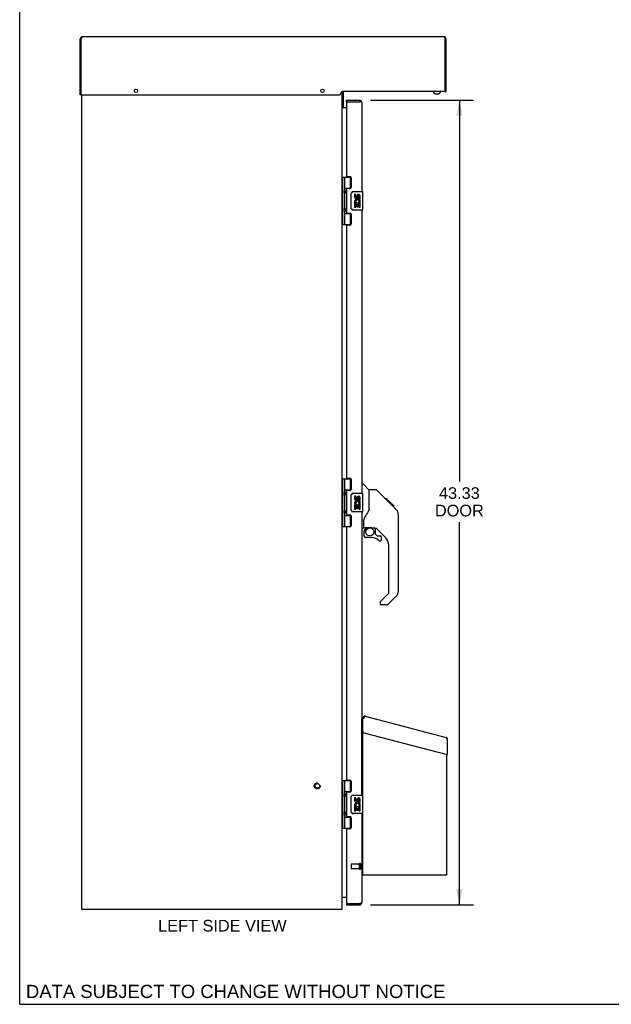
# Model space of a CAD drawing. Header units: inches. Extents: x 0 to 142, y 0 to 92.
# Tile 1 of 65: x 0 to 32, y 0 to 53. Entities that reach past the tile are written whole.
import ezdxf

# ---------------------------------------------------------------- set-up
doc = ezdxf.new("R2010")
doc.units = ezdxf.units.IN
doc.header["$LTSCALE"] = 7.824912
doc.header["$MEASUREMENT"] = 0
doc.linetypes.add('HIDDEN', pattern=[0.2, 0.1, -0.1])
doc.layers.get('0').update_dxf_attribs({"linetype": 'CONTINUOUS'})
for name, color, linetype in [('02___PRT_ALL_AXES', 7, 'CONTINUOUS'), ('DEFAULT_2', 8, 'HIDDEN'), ('DIMENSIONS', 7, 'CONTINUOUS')]:
    doc.layers.add(name, color=color, linetype=linetype)
doc.styles.get("Standard").update_dxf_attribs({"font": 'arial.ttf'})
doc.dimstyles.new('DIMSTYLE_3', dxfattribs={"dimtxt": 0.627667, "dimasz": 0.836889, "dimexe": 0.09, "dimexo": 0.07, "dimgap": 0.0375, "dimtad": 0, "dimtih": 1, "dimtoh": 1, "dimzin": 4, "dimdsep": 46, "dimtxsty": 'Standard', "dimblk": '_FILLED', "dimblk1": '_FILLED', "dimblk2": '_FILLED', "dimcen": 0.09, "dimazin": 1, "dimtfac": 1, "dimtdec": 3, "dimtofl": 0, "dimtmove": 0, "dimatfit": 3, "dimldrblk": '_FILLED', "dimfxl": 1, "dimtolj": 1, "dimtzin": 4, "dimarcsym": 0})

# ---------------------------------------------------------------- blocks, each defined once
blk = doc.blocks.new('_FILLED')
at = {"color": 0, "linetype": 'ByBlock'}
blk.add_solid([(0, 0), (-1, 0.2), (-1, -0.2)], dxfattribs=at)
blk = doc.blocks.new('*D20')
at = {"layer": 'DIMENSIONS', "color": 2, "linetype": 'Continuous'}
for p, q in [((18.884, 48.681), (24.422, 48.681)), ((23.669, 48.681), (23.669, 28.157)), ((23.669, 5.35), (23.669, 25.96)), ((18.884, 5.35), (24.422, 5.35))]:
    blk.add_line(p, q, dxfattribs=at)
at = {"layer": 'DIMENSIONS', "color": 2, "linetype": 'Continuous', "xscale": 0.8368889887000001, "yscale": 0.8368889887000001, "zscale": 0.8368889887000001}
for p, rotation in [((23.669, 48.681), 90), ((23.669, 5.35), 270)]:
    blk.add_blockref('_FILLED', p, dxfattribs=dict(at, rotation=rotation))
at = {"layer": 'DIMENSIONS', "color": 2, "linetype": 'Continuous', "insert": (23.669, 27.843), "char_height": 0.6277, "width": 2.62733, "attachment_point": 2, "line_spacing_factor": 0.9}
blk.add_mtext('43.33\\PDOOR', dxfattribs=at)

msp = doc.modelspace()

# ---------------------------------------------------------------- linework, layer by layer
at = {"color": 7, "linetype": 'Continuous'}
for p, q in [((0, 0), (0, 92.058)), ((3.257, 51.988), (3.317, 51.988)), ((22.958, 51.988), (22.898, 51.988)), ((3.253, 49.972), (3.253, 50.228)), ((3.253, 50.228), (3.257, 50.228)), ((3.253, 49.972), (3.257, 49.972)), ((22.963, 50.228), (22.958, 50.228)), ((22.963, 49.972), (22.958, 49.972)), ((22.963, 49.972), (22.963, 50.228)), ((3.317, 48.975), (3.257, 48.975)), ((3.317, 48.99), (3.317, 48.975)), ((22.271, 49.15), (22.271, 49.104)), ((22.358, 49.037), (22.358, 49.037)), ((22.358, 49.037), (22.359, 49.037)), ((22.389, 49.027), (22.395, 49.025)), ((22.395, 49.025), (22.4, 49.024)), ((22.4, 49.024), (22.406, 49.023)), ((22.406, 49.023), (22.412, 49.023)), ((22.412, 49.023), (22.417, 49.022)), ((22.417, 49.022), (22.423, 49.022)), ((22.423, 49.022), (22.425, 49.022)), ((22.425, 49.022), (22.427, 49.022)), ((22.427, 49.022), (22.43, 49.023)), ((22.43, 49.023), (22.432, 49.023)), ((22.432, 49.023), (22.435, 49.024)), ((22.435, 49.024), (22.437, 49.025)), ((22.442, 49.037), (22.442, 49.037)), ((22.442, 49.027), (22.442, 49.037)), ((22.442, 49.037), (22.447, 49.037)), ((22.447, 49.037), (22.449, 49.037)), ((22.449, 49.037), (22.45, 49.037)), ((22.45, 49.037), (22.451, 49.037)), ((22.451, 49.037), (22.453, 49.037)), ((22.453, 49.037), (22.458, 49.037)), ((22.458, 49.037), (22.46, 49.037)), ((22.46, 49.037), (22.463, 49.037)), ((22.463, 49.037), (22.464, 49.037)), ((22.464, 49.037), (22.465, 49.037)), ((22.465, 49.037), (22.467, 49.037)), ((22.467, 49.037), (22.468, 49.037)), ((22.468, 49.037), (22.471, 49.037)), ((22.471, 49.037), (22.473, 49.037)), ((22.473, 49.037), (22.473, 49.027)), ((22.473, 49.037), (22.473, 49.037)), ((22.478, 49.025), (22.481, 49.024)), ((22.481, 49.024), (22.483, 49.023)), ((22.483, 49.023), (22.486, 49.023)), ((22.486, 49.023), (22.488, 49.022)), ((22.488, 49.022), (22.49, 49.022)), ((22.49, 49.022), (22.493, 49.022)), ((22.556, 49.037), (22.557, 49.037)), ((22.557, 49.037), (22.557, 49.037)), ((22.644, 49.15), (22.644, 49.104)), ((22.898, 49.15), (22.898, 49.165)), ((22.898, 49.15), (22.958, 49.15)), ((17.347, 48.267), (17.422, 48.267)), ((17.59, 48.606), (17.59, 48.681)), ((17.605, 48.606), (17.59, 48.606)), ((18.298, 48.681), (18.298, 48.606)), ((17.347, 44.545), (17.831, 44.545)), ((17.386, 44.545), (17.386, 41.986)), ((17.485, 44.545), (17.485, 43.858)), ((17.805, 43.955), (17.805, 44.545)), ((17.485, 43.955), (17.832, 43.955)), ((17.485, 43.657), (17.485, 42.874)), ((17.501, 43.829), (17.501, 43.828)), ((17.501, 43.828), (17.501, 43.688)), ((17.501, 43.688), (17.501, 43.687)), ((17.774, 43.946), (17.825, 43.946)), ((17.85, 42.866), (17.85, 43.666)), ((17.95, 43.766), (18.46, 43.766)), ((18.475, 42.781), (18.475, 43.751)), ((17.485, 42.673), (17.485, 41.986)), ((17.485, 42.577), (17.832, 42.577)), ((17.501, 42.845), (17.501, 42.844)), ((17.501, 42.844), (17.501, 42.704)), ((17.501, 42.704), (17.501, 42.703)), ((17.825, 42.586), (17.774, 42.586)), ((17.805, 41.986), (17.805, 42.577)), ((18.46, 42.766), (17.95, 42.766)), ((17.347, 41.986), (17.831, 41.986)), ((17.347, 28.295), (17.831, 28.295)), ((17.386, 28.295), (17.386, 25.736)), ((17.485, 28.295), (17.485, 27.608)), ((17.805, 27.705), (17.805, 28.295)), ((17.485, 27.705), (17.832, 27.705)), ((17.501, 27.579), (17.501, 27.578)), ((17.501, 27.578), (17.501, 27.438)), ((17.774, 27.696), (17.825, 27.696)), ((18.415, 28.02), (18.478, 28.02)), ((18.803, 27.71), (18.505, 28.008)), ((19.17, 27.705), (18.809, 27.705)), ((18.809, 26.6), (18.809, 27.705)), ((19.991, 26.917), (19.226, 27.682)), ((17.485, 27.407), (17.485, 26.624)), ((17.501, 27.438), (17.501, 27.437)), ((17.85, 26.616), (17.85, 27.416)), ((17.95, 27.516), (18.46, 27.516)), ((18.475, 26.531), (18.475, 27.501)), ((19.747, 27.227), (19.68, 27.227)), ((19.754, 27.22), (19.687, 27.22)), ((19.764, 27.21), (19.697, 27.21)), ((19.771, 27.203), (19.704, 27.203)), ((19.779, 27.195), (19.712, 27.195)), ((19.798, 27.176), (19.731, 27.176)), ((19.747, 27.227), (20.074, 26.9)), ((19.821, 27.153), (19.754, 27.153)), ((19.844, 27.13), (19.777, 27.13)), ((19.868, 27.106), (19.801, 27.106)), ((19.892, 27.082), (19.825, 27.082)), ((19.915, 27.059), (19.848, 27.059)), ((17.501, 26.595), (17.501, 26.594)), ((17.501, 26.594), (17.501, 26.454)), ((18.46, 26.516), (17.95, 26.516)), ((18.809, 26.663), (18.788, 26.605)), ((19.937, 27.037), (19.871, 27.037)), ((19.958, 27.016), (19.891, 27.016)), ((19.975, 26.999), (19.908, 26.999)), ((19.988, 26.986), (19.921, 26.986)), ((19.992, 26.982), (19.925, 26.982)), ((19.994, 26.98), (19.927, 26.98)), ((19.995, 26.979), (19.928, 26.979)), ((19.995, 26.979), (19.929, 26.979)), ((19.977, 26.929), (19.929, 26.978)), ((19.998, 26.976), (19.931, 26.976)), ((20.002, 26.972), (19.936, 26.972)), ((20.008, 26.966), (19.942, 26.966)), ((20.022, 26.952), (19.955, 26.952)), ((20.037, 26.937), (19.97, 26.937)), ((19.99, 26.916), (19.977, 26.929)), ((20.045, 26.929), (19.978, 26.929)), ((20.051, 26.923), (19.985, 26.923)), ((19.99, 26.916), (20.269, 26.638)), ((20.064, 26.91), (19.997, 26.91)), ((20.069, 26.905), (20.002, 26.905)), ((20.072, 26.902), (20.005, 26.902)), ((20.073, 26.901), (20.007, 26.901)), ((20.074, 26.9), (20.007, 26.9)), ((20.074, 26.9), (20.007, 26.9)), ((20.158, 26.816), (20.074, 26.9)), ((20.092, 26.816), (20.158, 26.816)), ((20.16, 26.814), (20.093, 26.814)), ((20.163, 26.811), (20.096, 26.811)), ((20.16, 26.814), (20.163, 26.811)), ((17.485, 26.423), (17.485, 25.736)), ((17.485, 26.327), (17.832, 26.327)), ((17.501, 26.454), (17.501, 26.453)), ((17.825, 26.336), (17.774, 26.336)), ((17.805, 25.736), (17.805, 26.327)), ((18.533, 25.677), (18.533, 26.084)), ((20.384, 26.36), (20.383, 26.391)), ((20.384, 22.257), (20.384, 26.36)), ((17.347, 25.736), (17.831, 25.736)), ((18.494, 25.638), (18.415, 25.638)), ((18.533, 25.46), (18.533, 25.222)), ((18.553, 25.679), (18.848, 25.679)), ((18.591, 25.599), (18.671, 25.679)), ((18.597, 25.593), (18.594, 25.596)), ((18.601, 25.59), (18.597, 25.593)), ((18.605, 25.585), (18.601, 25.59)), ((19.121, 25.638), (19.033, 25.638)), ((19.163, 25.306), (19.163, 25.633)), ((19.699, 25.141), (19.197, 25.643)), ((18.848, 25.144), (18.612, 25.144)), ((19.167, 25.298), (19.239, 25.226)), ((19.247, 25.222), (19.399, 25.222)), ((19.478, 25.024), (19.478, 25.144)), ((19.872, 22.172), (19.872, 24.724)), ((19.413, 21.681), (19.849, 22.116)), ((20.268, 21.979), (19.816, 21.527)), ((19.399, 21.647), (19.399, 21.583)), ((19.761, 21.504), (19.478, 21.504)), ((18.478, 15.381), (18.416, 15.381)), ((18.416, 11.266), (18.416, 15.381)), ((18.478, 15.417), (18.525, 15.417)), ((18.481, 15.441), (18.524, 15.43)), ((18.415, 14.493), (18.416, 14.493)), ((18.415, 14.333), (18.416, 14.333)), ((23.038, 14.279), (23.01, 14.279)), ((22.99, 13.448), (22.99, 13.461)), ((22.99, 13.448), (23.038, 13.448)), ((18.416, 12.882), (18.415, 12.882)), ((18.416, 12.694), (18.415, 12.694)), ((17.347, 12.045), (17.831, 12.045)), ((17.386, 12.045), (17.386, 9.486)), ((17.485, 12.045), (17.485, 11.358)), ((17.805, 11.455), (17.805, 12.045)), ((17.485, 11.455), (17.832, 11.455)), ((17.485, 11.157), (17.485, 10.374)), ((17.501, 11.329), (17.501, 11.328)), ((17.501, 11.328), (17.501, 11.188)), ((17.501, 11.188), (17.501, 11.187)), ((17.774, 11.446), (17.825, 11.446)), ((17.85, 10.366), (17.85, 11.166)), ((17.95, 11.266), (18.46, 11.266)), ((18.475, 10.281), (18.475, 11.251)), ((17.485, 10.173), (17.485, 9.486)), ((17.485, 10.077), (17.832, 10.077)), ((17.501, 10.345), (17.501, 10.344)), ((17.501, 10.344), (17.501, 10.204)), ((17.501, 10.204), (17.501, 10.203)), ((17.825, 10.086), (17.774, 10.086)), ((17.805, 9.486), (17.805, 10.077)), ((18.46, 10.266), (17.95, 10.266)), ((18.416, 10.266), (18.416, 7.006)), ((17.347, 9.486), (17.831, 9.486)), ((18.416, 8.757), (18.415, 8.757)), ((18.416, 8.569), (18.415, 8.569)), ((18.415, 7.368), (18.416, 7.368)), ((18.415, 7.208), (18.416, 7.208)), ((18.416, 7.006), (18.478, 7.006)), ((17.59, 5.425), (17.605, 5.425)), ((17.59, 5.425), (17.59, 5.35)), ((18.298, 5.35), (18.298, 5.425)), ((0, 0), (142.271, 0))]:
    msp.add_line(p, q, dxfattribs=at)
at = {"color": 3, "linetype": 'Continuous'}
for p, q in [((3.257, 48.975), (3.257, 51.988)), ((3.323, 52.008), (3.317, 51.988)), ((3.317, 48.99), (3.317, 51.988)), ((3.327, 52.021), (3.323, 52.008)), ((3.329, 52.028), (3.327, 52.021)), ((3.331, 52.032), (3.329, 52.028)), ((3.332, 52.036), (3.331, 52.032)), ((3.335, 52.046), (3.334, 52.042)), ((22.846, 52.1), (3.369, 52.1)), ((22.878, 52.052), (22.879, 52.048)), ((22.879, 52.048), (22.88, 52.044)), ((22.88, 52.044), (22.882, 52.04)), ((22.882, 52.04), (22.883, 52.036)), ((22.883, 52.036), (22.884, 52.032)), ((22.884, 52.032), (22.886, 52.028)), ((22.886, 52.028), (22.888, 52.021)), ((22.888, 52.021), (22.89, 52.015)), ((22.89, 52.015), (22.892, 52.008)), ((22.892, 52.008), (22.894, 51.999)), ((22.898, 49.165), (22.898, 51.988)), ((22.958, 49.15), (22.958, 51.988)), ((3.332, 48.975), (17.212, 48.975)), ((3.347, 5.1), (3.347, 48.975)), ((17.297, 49.06), (17.297, 49.065)), ((17.347, 49.143), (17.347, 5.1)), ((22.883, 49.15), (17.382, 49.15)), ((17.422, 49.15), (17.422, 48.267)), ((17.59, 48.267), (17.422, 48.267)), ((17.59, 48.681), (18.298, 48.681)), ((17.59, 48.591), (17.59, 44.607)), ((17.605, 48.606), (18.298, 48.606)), ((18.323, 48.6), (18.298, 48.606)), ((18.333, 48.598), (18.323, 48.6)), ((18.339, 48.597), (18.333, 48.598)), ((18.344, 48.595), (18.339, 48.597)), ((18.35, 48.594), (18.344, 48.595)), ((18.356, 48.592), (18.35, 48.594)), ((18.415, 48.564), (18.415, 43.766)), ((18.415, 42.766), (18.415, 27.516)), ((18.415, 26.516), (18.415, 11.266)), ((18.478, 6.975), (18.478, 15.417)), ((18.518, 15.405), (18.526, 15.405)), ((18.524, 15.43), (18.526, 15.405)), ((18.597, 15.509), (22.967, 14.371)), ((18.523, 14.624), (23.019, 13.453)), ((23.038, 13.448), (23.038, 14.279)), ((22.978, 13.464), (22.978, 6.975)), ((18.415, 10.266), (18.415, 5.467)), ((17.59, 9.424), (17.59, 5.44)), ((18.478, 6.975), (22.978, 6.975)), ((17.347, 5.775), (17.59, 5.775)), ((17.59, 5.35), (18.298, 5.35)), ((17.605, 5.425), (18.298, 5.425)), ((18.317, 5.429), (18.298, 5.425)), ((18.326, 5.432), (18.317, 5.429)), ((18.333, 5.433), (18.326, 5.432)), ((18.339, 5.435), (18.333, 5.433)), ((18.344, 5.436), (18.339, 5.435)), ((18.35, 5.437), (18.344, 5.436)), ((18.356, 5.439), (18.35, 5.437)), ((18.361, 5.44), (18.356, 5.439)), ((17.347, 5.1), (3.347, 5.1))]:
    msp.add_line(p, q, dxfattribs=at)
for points in [[(3.334, 52.042), (3.333, 52.04), (3.332, 52.036)], [(3.369, 52.1), (3.369, 52.1), (3.368, 52.1), (3.367, 52.1), (3.367, 52.1), (3.366, 52.1), (3.365, 52.099), (3.365, 52.099), (3.364, 52.099), (3.363, 52.098), (3.363, 52.098), (3.362, 52.097), (3.361, 52.097), (3.361, 52.096), (3.36, 52.096), (3.359, 52.095), (3.359, 52.094), (3.358, 52.094), (3.357, 52.093), (3.357, 52.092), (3.356, 52.091), (3.355, 52.09), (3.355, 52.089), (3.354, 52.088), (3.353, 52.087), (3.353, 52.086), (3.352, 52.085), (3.351, 52.084), (3.351, 52.083), (3.35, 52.082), (3.349, 52.08), (3.349, 52.079), (3.348, 52.078), (3.347, 52.076), (3.347, 52.075), (3.346, 52.073), (3.345, 52.072), (3.345, 52.07), (3.344, 52.069), (3.343, 52.067), (3.343, 52.066), (3.342, 52.064), (3.341, 52.062), (3.341, 52.061), (3.34, 52.059), (3.339, 52.057), (3.339, 52.055), (3.338, 52.054), (3.337, 52.052), (3.337, 52.05), (3.335, 52.046)], [(22.846, 52.1), (22.846, 52.1), (22.847, 52.1), (22.848, 52.1), (22.848, 52.1), (22.849, 52.1), (22.85, 52.099), (22.85, 52.099), (22.851, 52.099), (22.852, 52.098), (22.852, 52.098), (22.853, 52.097), (22.854, 52.097), (22.854, 52.096), (22.855, 52.096), (22.856, 52.095), (22.856, 52.094), (22.857, 52.094), (22.858, 52.093), (22.858, 52.092), (22.859, 52.091), (22.86, 52.09), (22.86, 52.089), (22.861, 52.088), (22.862, 52.087), (22.862, 52.086), (22.863, 52.085), (22.864, 52.084), (22.864, 52.083), (22.865, 52.082), (22.866, 52.08), (22.866, 52.079), (22.867, 52.078), (22.868, 52.076), (22.868, 52.075), (22.869, 52.073), (22.87, 52.072), (22.87, 52.07), (22.871, 52.069), (22.872, 52.067), (22.872, 52.066), (22.873, 52.064), (22.874, 52.062), (22.874, 52.061), (22.875, 52.059), (22.876, 52.057), (22.876, 52.055), (22.877, 52.054), (22.878, 52.052)], [(22.894, 51.999), (22.897, 51.99), (22.898, 51.988)], [(18.415, 48.564), (18.415, 48.565), (18.415, 48.566), (18.415, 48.566), (18.415, 48.567), (18.414, 48.568), (18.414, 48.568), (18.413, 48.569), (18.412, 48.57), (18.412, 48.571), (18.411, 48.571), (18.41, 48.572), (18.409, 48.573), (18.408, 48.574), (18.407, 48.574), (18.406, 48.575), (18.404, 48.576), (18.403, 48.576), (18.402, 48.577), (18.4, 48.578), (18.398, 48.579), (18.397, 48.579), (18.395, 48.58), (18.393, 48.581), (18.391, 48.581), (18.389, 48.582), (18.387, 48.583), (18.385, 48.584), (18.383, 48.584), (18.381, 48.585), (18.379, 48.586), (18.376, 48.587), (18.374, 48.587), (18.371, 48.588), (18.369, 48.589), (18.366, 48.589), (18.364, 48.59), (18.361, 48.591), (18.356, 48.592)], [(18.597, 15.509), (18.595, 15.51), (18.593, 15.51), (18.591, 15.509), (18.589, 15.509), (18.587, 15.508), (18.585, 15.507), (18.583, 15.505), (18.581, 15.504), (18.578, 15.502), (18.576, 15.5), (18.573, 15.497), (18.571, 15.495), (18.568, 15.492), (18.565, 15.489), (18.563, 15.485), (18.56, 15.482), (18.557, 15.478), (18.554, 15.475), (18.551, 15.471), (18.548, 15.466), (18.545, 15.462), (18.542, 15.458), (18.539, 15.453), (18.536, 15.449), (18.533, 15.444), (18.53, 15.44), (18.524, 15.43)], [(22.997, 14.29), (22.996, 14.295), (22.995, 14.3), (22.995, 14.306), (22.994, 14.311), (22.993, 14.316), (22.992, 14.32), (22.991, 14.325), (22.99, 14.329), (22.989, 14.334), (22.988, 14.338), (22.987, 14.342), (22.986, 14.346), (22.985, 14.349), (22.983, 14.352), (22.982, 14.355), (22.981, 14.358), (22.979, 14.361), (22.978, 14.363), (22.976, 14.365), (22.975, 14.367), (22.973, 14.368), (22.971, 14.369), (22.969, 14.37), (22.967, 14.371)], [(22.997, 14.29), (23.004, 14.284), (23.011, 14.278), (23.018, 14.272)], [(23.018, 14.272), (23.031, 14.26), (23.038, 14.254)], [(17.349, 5.766), (17.348, 5.768), (17.347, 5.769)], [(17.352, 5.756), (17.352, 5.756), (17.352, 5.757), (17.352, 5.758), (17.352, 5.758), (17.352, 5.759), (17.352, 5.76), (17.351, 5.761), (17.351, 5.763), (17.35, 5.764), (17.349, 5.766)], [(18.415, 5.467), (18.415, 5.466), (18.415, 5.466), (18.415, 5.465), (18.415, 5.464), (18.414, 5.463), (18.414, 5.463), (18.413, 5.462), (18.412, 5.461), (18.412, 5.461), (18.411, 5.46), (18.41, 5.459), (18.409, 5.458), (18.408, 5.458), (18.407, 5.457), (18.406, 5.456), (18.404, 5.456), (18.403, 5.455), (18.402, 5.454), (18.4, 5.453), (18.398, 5.453), (18.397, 5.452), (18.395, 5.451), (18.393, 5.45), (18.391, 5.45), (18.389, 5.449), (18.387, 5.448), (18.385, 5.448), (18.383, 5.447), (18.381, 5.446), (18.379, 5.445), (18.376, 5.445), (18.374, 5.444), (18.371, 5.443), (18.369, 5.442), (18.366, 5.442), (18.364, 5.441), (18.361, 5.44)]]:
    msp.add_lwpolyline(points, dxfattribs=at)
at = {"color": 7, "linetype": 'Continuous'}
for points in [[(22.437, 49.025), (22.44, 49.026), (22.442, 49.027)], [(22.473, 49.027), (22.476, 49.026), (22.478, 49.025)], [(22.493, 49.022), (22.498, 49.022), (22.504, 49.023), (22.509, 49.023), (22.515, 49.024), (22.521, 49.025), (22.526, 49.027)], [(17.485, 43.902), (17.486, 43.893), (17.488, 43.884), (17.491, 43.873), (17.495, 43.862), (17.5, 43.85), (17.504, 43.839), (17.509, 43.827), (17.514, 43.815), (17.518, 43.804), (17.522, 43.792), (17.525, 43.781), (17.527, 43.769), (17.528, 43.758), (17.527, 43.746), (17.525, 43.735), (17.522, 43.723), (17.518, 43.712), (17.514, 43.7), (17.509, 43.688), (17.504, 43.677), (17.5, 43.665), (17.495, 43.653), (17.491, 43.642), (17.488, 43.632), (17.486, 43.622), (17.485, 43.614)], [(17.85, 43.666), (17.85, 43.672), (17.851, 43.678), (17.852, 43.684), (17.853, 43.69), (17.855, 43.696), (17.857, 43.702)], [(17.485, 42.918), (17.486, 42.909), (17.488, 42.9), (17.491, 42.889), (17.495, 42.878), (17.5, 42.866), (17.504, 42.855), (17.509, 42.843), (17.514, 42.831), (17.518, 42.82), (17.522, 42.808), (17.525, 42.797), (17.527, 42.785), (17.528, 42.774), (17.527, 42.762), (17.525, 42.751), (17.522, 42.739), (17.518, 42.728), (17.514, 42.716), (17.509, 42.704), (17.504, 42.693), (17.5, 42.681), (17.495, 42.669), (17.491, 42.658), (17.488, 42.648), (17.486, 42.638), (17.485, 42.63)], [(17.857, 42.829), (17.855, 42.835), (17.853, 42.841), (17.852, 42.847), (17.851, 42.853), (17.85, 42.859), (17.85, 42.866)], [(17.485, 27.652), (17.486, 27.643), (17.488, 27.634), (17.491, 27.623), (17.495, 27.612), (17.5, 27.6), (17.504, 27.589), (17.509, 27.577), (17.514, 27.565), (17.518, 27.554), (17.522, 27.542), (17.525, 27.531), (17.527, 27.519), (17.528, 27.508), (17.527, 27.496), (17.525, 27.485), (17.522, 27.473), (17.518, 27.462), (17.514, 27.45), (17.509, 27.438), (17.504, 27.427), (17.5, 27.415), (17.495, 27.403), (17.491, 27.392), (17.488, 27.382), (17.486, 27.372), (17.485, 27.364)], [(19.226, 27.682), (19.218, 27.688), (19.209, 27.694), (19.2, 27.699), (19.19, 27.702), (19.18, 27.704), (19.17, 27.705)], [(17.85, 27.416), (17.85, 27.422), (17.851, 27.428), (17.852, 27.434), (17.853, 27.44), (17.855, 27.446), (17.857, 27.452)], [(19.929, 26.978), (19.908, 26.999), (19.886, 27.021), (19.864, 27.043)], [(17.485, 26.668), (17.486, 26.659), (17.488, 26.65), (17.491, 26.639), (17.495, 26.628), (17.5, 26.616), (17.504, 26.605), (17.509, 26.593), (17.514, 26.581), (17.518, 26.57), (17.522, 26.558), (17.525, 26.547), (17.527, 26.535), (17.528, 26.524), (17.527, 26.512), (17.525, 26.501), (17.522, 26.489), (17.518, 26.478), (17.514, 26.466), (17.509, 26.454), (17.504, 26.443), (17.5, 26.431), (17.495, 26.419), (17.491, 26.408), (17.488, 26.398), (17.486, 26.388), (17.485, 26.38)], [(17.857, 26.579), (17.855, 26.585), (17.853, 26.591), (17.852, 26.597), (17.851, 26.603), (17.85, 26.609), (17.85, 26.616)], [(18.788, 26.605), (18.758, 26.536), (18.721, 26.466), (18.679, 26.393), (18.632, 26.32), (18.587, 26.255)], [(20.384, 26.36), (20.383, 26.39), (20.377, 26.431), (20.368, 26.472), (20.354, 26.511), (20.336, 26.548), (20.314, 26.583), (20.289, 26.616), (20.269, 26.638)], [(18.587, 26.255), (18.575, 26.238), (18.56, 26.209), (18.548, 26.177), (18.539, 26.143), (18.534, 26.108), (18.533, 26.084)], [(18.605, 25.585), (18.596, 25.575), (18.587, 25.564), (18.579, 25.553), (18.573, 25.54), (18.567, 25.528), (18.562, 25.515), (18.558, 25.501), (18.556, 25.488), (18.554, 25.474), (18.553, 25.46)], [(18.594, 25.596), (18.593, 25.598), (18.592, 25.599), (18.591, 25.599), (18.591, 25.599)], [(18.848, 25.679), (18.856, 25.679), (18.875, 25.678), (18.896, 25.675), (18.916, 25.672), (18.936, 25.667), (18.953, 25.662), (18.969, 25.656), (18.984, 25.651), (18.996, 25.647), (19.006, 25.643), (19.016, 25.641), (19.024, 25.639), (19.031, 25.638), (19.033, 25.638)], [(17.485, 11.402), (17.486, 11.393), (17.488, 11.384), (17.491, 11.373), (17.495, 11.362), (17.5, 11.35), (17.504, 11.339), (17.509, 11.327), (17.514, 11.315), (17.518, 11.304), (17.522, 11.292), (17.525, 11.281), (17.527, 11.269), (17.528, 11.258), (17.527, 11.246), (17.525, 11.235), (17.522, 11.223), (17.518, 11.212), (17.514, 11.2), (17.509, 11.188), (17.504, 11.177), (17.5, 11.165), (17.495, 11.153), (17.491, 11.142), (17.488, 11.132), (17.486, 11.122), (17.485, 11.114)], [(17.85, 11.166), (17.85, 11.172), (17.851, 11.178), (17.852, 11.184), (17.853, 11.19), (17.855, 11.196), (17.857, 11.202)], [(17.485, 10.418), (17.486, 10.409), (17.488, 10.4), (17.491, 10.389), (17.495, 10.378), (17.5, 10.366), (17.504, 10.355), (17.509, 10.343), (17.514, 10.331), (17.518, 10.32), (17.522, 10.308), (17.525, 10.297), (17.527, 10.285), (17.528, 10.274), (17.527, 10.262), (17.525, 10.251), (17.522, 10.239), (17.518, 10.228), (17.514, 10.216), (17.509, 10.204), (17.504, 10.193), (17.5, 10.181), (17.495, 10.169), (17.491, 10.158), (17.488, 10.148), (17.486, 10.138), (17.485, 10.13)], [(17.857, 10.329), (17.855, 10.335), (17.853, 10.341), (17.852, 10.347), (17.851, 10.353), (17.85, 10.359), (17.85, 10.366)]]:
    msp.add_lwpolyline(points, dxfattribs=at)
msp.add_circle((18.848, 25.439), 0.217, dxfattribs=at)
at = {"color": 3, "linetype": 'Continuous'}
for centre, radius, start, end in [((3.369, 51.988), 0.112, 90, 180), ((22.846, 51.988), 0.112, 0, 90), ((3.332, 48.99), 0.015, 180, 270), ((17.212, 49.06), 0.085, 270, 360), ((17.382, 49.065), 0.085, 90, 180), ((22.883, 49.165), 0.015, 270, 360), ((17.464, 48.298), 0.042, 180, 227.609), ((17.605, 48.591), 0.015, 90, 180), ((18.298, 48.564), 0.117, 0, 90), ((18.573, 15.417), 0.095, 75.4, 180), ((18.518, 15.365), 0.04, 90, 180), ((18.538, 14.682), 0.06, 180, 255.4), ((22.943, 14.279), 0.095, 0, 75.4), ((23.023, 13.468), 0.0156, 255.4, 360), ((17.387, 5.733), 0.042, 96.3249, 162.3144), ((17.605, 5.44), 0.015, 180, 270), ((18.298, 5.467), 0.117, 270, 360)]:
    msp.add_arc(centre, radius, start, end, dxfattribs=at)
at = {"color": 7, "linetype": 'Continuous'}
for centre, radius, start, end in [((3.369, 51.988), 0.052, 146.7296, 180), ((22.846, 51.988), 0.052, 0, 33.2704), ((22.291, 49.104), 0.02, 180, 226.4862), ((22.458, 49.279), 0.262, 226.4862, 247.6387), ((22.458, 49.279), 0.261, 247.9106, 254.8059), ((22.458, 49.279), 0.261, 285.1941, 292.0894), ((22.458, 49.279), 0.262, 292.3613, 313.5138), ((22.624, 49.104), 0.02, 313.5138, 360), ((18.298, 48.564), 0.042, 64.177, 90), ((17.411, 43.828), 0.09, 0.672, 34.6434), ((17.411, 43.688), 0.09, 325.3566, 359.328), ((17.95, 43.666), 0.1, 90, 158.8004), ((18.46, 43.751), 0.015, 0, 90), ((17.411, 42.844), 0.09, 0.672, 34.6434), ((17.411, 42.704), 0.09, 325.3566, 359.328), ((17.95, 42.866), 0.1, 201.205, 270), ((18.46, 42.781), 0.015, 270, 360), ((17.411, 27.578), 0.09, 0.672, 34.6434), ((18.478, 27.98), 0.0394, 45, 90), ((18.789, 27.696), 0.0197, 0, 45), ((17.411, 27.438), 0.09, 325.3566, 359.328), ((17.95, 27.416), 0.1, 90, 158.8004), ((18.46, 27.501), 0.015, 0, 90), ((17.411, 26.594), 0.09, 0.672, 34.6434), ((17.95, 26.616), 0.1, 201.205, 270), ((18.46, 26.531), 0.015, 270, 360), ((19.951, 26.344), 0.433, 42.2386, 42.7273), ((17.411, 26.454), 0.09, 325.3566, 359.328), ((18.494, 25.677), 0.0394, 270, 360), ((18.553, 25.699), 0.0197, 180, 270), ((18.73, 25.46), 0.197, 135, 180), ((19.121, 25.441), 0.197, 45, 90), ((18.612, 25.222), 0.0787, 180, 270), ((18.848, 24.356), 0.787, 50.4788, 90), ((19.175, 25.306), 0.0118, 180, 225), ((19.247, 25.234), 0.0118, 225, 270), ((19.399, 25.024), 0.0787, 230.4788, 360), ((19.399, 25.144), 0.0787, 0, 90), ((19.281, 24.724), 0.591, 0, 45), ((19.793, 22.172), 0.0787, 315, 360), ((19.99, 22.257), 0.394, 315, 360), ((19.447, 21.647), 0.0472, 135, 180), ((19.478, 21.583), 0.0787, 180, 270), ((19.761, 21.583), 0.0787, 270, 315), ((17.411, 11.328), 0.09, 0.672, 34.6434), ((17.411, 11.188), 0.09, 325.3566, 359.328), ((17.95, 11.166), 0.1, 90, 158.8004), ((18.46, 11.251), 0.015, 0, 90), ((17.411, 10.344), 0.09, 0.672, 34.6434), ((17.411, 10.204), 0.09, 325.3566, 359.328), ((17.95, 10.366), 0.1, 201.205, 270), ((18.46, 10.281), 0.015, 270, 360), ((18.298, 5.467), 0.042, 270, 295.8229)]:
    msp.add_arc(centre, radius, start, end, dxfattribs=at)
for centre in [(17.574, 43.758), (17.574, 42.774), (17.574, 27.508), (17.574, 26.524), (17.574, 11.258), (17.574, 10.274)]:
    msp.add_ellipse(centre, major_axis=(0, 0.188), ratio=0.5625, start_param=1.007189, end_param=2.134404, dxfattribs=at)
at = {"layer": '02___PRT_ALL_AXES', "color": 3, "linetype": 'Continuous'}
for p, q in [((18.415, 48.564), (18.415, 43.766)), ((17.621, 44.576), (17.777, 44.576)), ((17.84, 44.513), (17.84, 43.986)), ((17.59, 43.892), (17.59, 42.639)), ((17.777, 43.923), (17.621, 43.923)), ((17.621, 42.608), (17.777, 42.608)), ((17.84, 42.545), (17.84, 42.018)), ((18.415, 42.766), (18.415, 27.516)), ((17.59, 41.924), (17.59, 28.357)), ((17.777, 41.955), (17.621, 41.955)), ((17.621, 28.326), (17.777, 28.326)), ((17.84, 28.263), (17.84, 27.736)), ((17.59, 27.642), (17.59, 26.389)), ((17.777, 27.673), (17.621, 27.673)), ((18.415, 26.516), (18.415, 11.266)), ((17.621, 26.358), (17.777, 26.358)), ((17.84, 26.295), (17.84, 25.768)), ((17.59, 25.674), (17.59, 12.107)), ((17.777, 25.705), (17.621, 25.705)), ((17.621, 12.076), (17.777, 12.076)), ((17.84, 12.013), (17.84, 11.486)), ((17.59, 11.392), (17.59, 10.139)), ((17.777, 11.423), (17.621, 11.423)), ((17.621, 10.108), (17.777, 10.108)), ((18.415, 10.266), (18.415, 5.467)), ((17.84, 10.045), (17.84, 9.518)), ((17.777, 9.455), (17.621, 9.455))]:
    msp.add_line(p, q, dxfattribs=at)
at = {"layer": '02___PRT_ALL_AXES', "color": 7, "linetype": 'Continuous'}
for p, q in [((17.774, 43.946), (17.774, 43.923)), ((18.026, 43.611), (18.026, 43.475)), ((18.088, 43.611), (18.026, 43.611)), ((18.088, 43.475), (18.088, 43.611)), ((18.154, 43.538), (18.154, 43.469)), ((18.214, 43.475), (18.214, 43.517)), ((18.277, 43.381), (18.277, 43.517)), ((18.338, 43.381), (18.338, 43.538)), ((18.026, 43.15), (18.026, 42.92)), ((18.044, 43.15), (18.026, 43.15)), ((18.078, 43.15), (18.106, 43.169)), ((18.078, 43.15), (18.338, 43.15)), ((18.088, 42.92), (18.088, 43.087)), ((18.088, 43.087), (18.154, 43.087)), ((18.154, 43.087), (18.154, 42.951)), ((18.154, 42.951), (18.214, 42.951)), ((18.214, 42.951), (18.214, 43.087)), ((18.214, 43.087), (18.277, 43.087)), ((18.269, 43.186), (18.327, 43.161)), ((18.277, 43.381), (18.338, 43.381)), ((18.277, 42.92), (18.277, 43.087)), ((18.338, 43.197), (18.338, 43.25)), ((18.338, 42.92), (18.338, 43.15)), ((17.774, 42.608), (17.774, 42.586)), ((18.026, 42.92), (18.088, 42.92)), ((18.277, 42.92), (18.338, 42.92)), ((17.774, 27.696), (17.774, 27.673)), ((18.088, 27.361), (18.026, 27.361)), ((18.026, 27.361), (18.026, 27.225)), ((18.088, 27.225), (18.088, 27.361)), ((18.154, 27.288), (18.154, 27.219)), ((18.214, 27.225), (18.214, 27.267)), ((18.277, 27.131), (18.277, 27.267)), ((18.277, 27.131), (18.338, 27.131)), ((18.338, 27.131), (18.338, 27.288)), ((18.044, 26.9), (18.026, 26.9)), ((18.026, 26.9), (18.026, 26.67)), ((18.026, 26.67), (18.088, 26.67)), ((18.078, 26.9), (18.106, 26.919)), ((18.078, 26.9), (18.338, 26.9)), ((18.088, 26.837), (18.154, 26.837)), ((18.088, 26.67), (18.088, 26.837)), ((18.154, 26.837), (18.154, 26.701)), ((18.154, 26.701), (18.214, 26.701)), ((18.214, 26.837), (18.277, 26.837)), ((18.214, 26.701), (18.214, 26.837)), ((18.269, 26.936), (18.327, 26.911)), ((18.277, 26.67), (18.277, 26.837)), ((18.277, 26.67), (18.338, 26.67)), ((18.338, 26.947), (18.338, 27)), ((18.338, 26.67), (18.338, 26.9)), ((17.774, 26.358), (17.774, 26.336)), ((17.774, 11.446), (17.774, 11.423)), ((18.088, 11.111), (18.026, 11.111)), ((18.026, 11.111), (18.026, 10.975)), ((18.044, 10.65), (18.026, 10.65)), ((18.026, 10.65), (18.026, 10.42)), ((18.078, 10.65), (18.106, 10.669)), ((18.078, 10.65), (18.338, 10.65)), ((18.088, 10.975), (18.088, 11.111)), ((18.154, 11.038), (18.154, 10.969)), ((18.214, 10.975), (18.214, 11.017)), ((18.269, 10.686), (18.327, 10.661)), ((18.277, 10.881), (18.277, 11.017)), ((18.277, 10.881), (18.338, 10.881)), ((18.338, 10.881), (18.338, 11.038)), ((18.338, 10.697), (18.338, 10.75)), ((18.338, 10.42), (18.338, 10.65)), ((17.774, 10.108), (17.774, 10.086)), ((18.026, 10.42), (18.088, 10.42)), ((18.088, 10.587), (18.154, 10.587)), ((18.088, 10.42), (18.088, 10.587)), ((18.154, 10.587), (18.154, 10.451)), ((18.154, 10.451), (18.214, 10.451)), ((18.214, 10.587), (18.277, 10.587)), ((18.214, 10.451), (18.214, 10.587)), ((18.277, 10.42), (18.277, 10.587)), ((18.277, 10.42), (18.338, 10.42))]:
    msp.add_line(p, q, dxfattribs=at)
at = {"layer": '02___PRT_ALL_AXES', "color": 8, "linetype": 'HIDDEN'}
for p, q in [((18.297, 7.549), (17.85, 7.549)), ((18.297, 7.301), (18.297, 7.549)), ((18.297, 7.301), (17.85, 7.301))]:
    msp.add_line(p, q, dxfattribs=at)
at = {"layer": '02___PRT_ALL_AXES', "color": 3, "linetype": 'Continuous'}
for centre in [(6.257, 49.193), (16.297, 49.193)]:
    msp.add_circle(centre, 0.0935, dxfattribs=at)
at = {"layer": '02___PRT_ALL_AXES', "color": 8, "linetype": 'HIDDEN'}
msp.add_circle((16.022, 11.766), 0.124, dxfattribs=at)
at = {"layer": '02___PRT_ALL_AXES', "color": 3, "linetype": 'Continuous'}
for centre, radius, start, end in [((17.621, 44.607), 0.031, 180, 270), ((17.777, 44.513), 0.063, 0, 90), ((17.621, 43.892), 0.031, 90, 180), ((17.777, 43.986), 0.063, 270, 360), ((17.621, 42.639), 0.031, 180, 270), ((17.777, 42.545), 0.063, 0, 90), ((17.621, 41.924), 0.031, 90, 180), ((17.777, 42.018), 0.063, 270, 360), ((17.621, 28.357), 0.031, 180, 270), ((17.777, 28.263), 0.063, 0, 90), ((17.621, 27.642), 0.031, 90, 180), ((17.777, 27.736), 0.063, 270, 360), ((17.621, 26.389), 0.031, 180, 270), ((17.777, 26.295), 0.063, 0, 90), ((17.621, 25.674), 0.031, 90, 180), ((17.777, 25.768), 0.063, 270, 360), ((17.621, 12.107), 0.031, 180, 270), ((17.777, 12.013), 0.063, 0, 90), ((17.621, 11.392), 0.031, 90, 180), ((17.777, 11.486), 0.063, 270, 360), ((17.621, 10.139), 0.031, 180, 270), ((17.777, 10.045), 0.063, 0, 90), ((17.621, 9.424), 0.031, 90, 180), ((17.777, 9.518), 0.063, 270, 360)]:
    msp.add_arc(centre, radius, start, end, dxfattribs=at)
at = {"layer": '02___PRT_ALL_AXES', "color": 7, "linetype": 'Continuous'}
for centre, radius, start, end in [((18.246, 43.517), 0.0943, 71.7267, 167.4338), ((18.246, 43.517), 0.0314, 0, 180.0485), ((18.246, 43.517), 0.0943, 12.5402, 71.701), ((18.179, 43.223), 0.154, 161.4199, 206.1963), ((18.12, 43.475), 0.0943, 180, 360), ((18.183, 43.224), 0.157, 9.7031, 161.8791), ((18.183, 43.224), 0.157, 205.737, 207.8532), ((18.12, 43.475), 0.0314, 180, 261.2295), ((18.183, 43.224), 0.0943, 336.5966, 215.1122), ((18.119, 43.48), 0.0362, 263.4285, 341.7628), ((18.183, 43.224), 0.157, 336.5966, 350.2969), ((18.12, 27.225), 0.0943, 180, 360), ((18.183, 26.974), 0.157, 9.7031, 161.8791), ((18.12, 27.225), 0.0314, 180, 261.2295), ((18.183, 26.974), 0.0943, 336.5966, 215.1122), ((18.119, 27.23), 0.0362, 263.4285, 341.7628), ((18.246, 27.267), 0.0943, 71.7267, 167.4338), ((18.246, 27.267), 0.0314, 0, 180.0485), ((18.246, 27.267), 0.0943, 12.5402, 71.701), ((18.179, 26.973), 0.154, 161.4199, 206.1963), ((18.183, 26.974), 0.157, 205.737, 207.8532), ((18.183, 26.974), 0.157, 336.5966, 350.2969), ((18.179, 10.723), 0.154, 161.4199, 206.1963), ((18.12, 10.975), 0.0943, 180, 360), ((18.183, 10.724), 0.157, 9.7031, 161.8791), ((18.183, 10.724), 0.157, 205.737, 207.8532), ((18.12, 10.975), 0.0314, 180, 261.2295), ((18.183, 10.724), 0.0943, 336.5966, 215.1122), ((18.119, 10.98), 0.0362, 263.4285, 341.7628), ((18.246, 11.017), 0.0943, 71.7267, 167.4338), ((18.246, 11.017), 0.0314, 0, 180.0485), ((18.246, 11.017), 0.0943, 12.5402, 71.701), ((18.183, 10.724), 0.157, 336.5966, 350.2969)]:
    msp.add_arc(centre, radius, start, end, dxfattribs=at)
at = {"layer": 'DEFAULT_2', "color": 8, "linetype": 'HIDDEN'}
for p, q in [((17.84, 7.539), (17.84, 7.311)), ((18.297, 7.567), (18.297, 7.283)), ((18.34, 7.567), (18.34, 7.283))]:
    msp.add_line(p, q, dxfattribs=at)
for radius in [0.164, 0.124]:
    msp.add_circle((16.022, 11.766), radius, dxfattribs=at)
for centre, radius, start, end in [((17.85, 7.539), 0.01, 90, 180), ((18.319, 7.567), 0.0215, 0, 180), ((17.85, 7.311), 0.01, 180, 270), ((18.319, 7.283), 0.0215, 180, 360)]:
    msp.add_arc(centre, radius, start, end, dxfattribs=at)

# ---------------------------------------------------------------- texts
at = {"layer": 'DIMENSIONS', "color": 2, "linetype": 'Continuous', "attachment_point": 2, "line_spacing_factor": 0.9}
for s, insert, char_height, width in [('LEFT SIDE VIEW', (10.913, 4.548), 0.62767, 6.902), ('DATA SUBJECT TO CHANGE WITHOUT NOTICE', (11.627, 1.05), 0.71136, 22.53596)]:
    msp.add_mtext(s, dxfattribs=dict(at, insert=insert, char_height=char_height, width=width))

# ---------------------------------------------------------------- dimensions: what is measured, and where the dimension line sits
at = {"layer": 'DIMENSIONS', "color": 2, "linetype": 'Continuous'}
dim = msp.add_linear_dim(base=(23.669, 48.681), p1=(18.814, 5.35), p2=(18.814, 48.681), angle=90, text='<>\\PDOOR', dimstyle='DIMSTYLE_3', dxfattribs=at)
dim.commit()
dim.dimension.update_dxf_attribs({"geometry": '*D20', "text_midpoint": (23.669, 27.058), "dimtype": 160})

doc.saveas('drawing.dxf')
